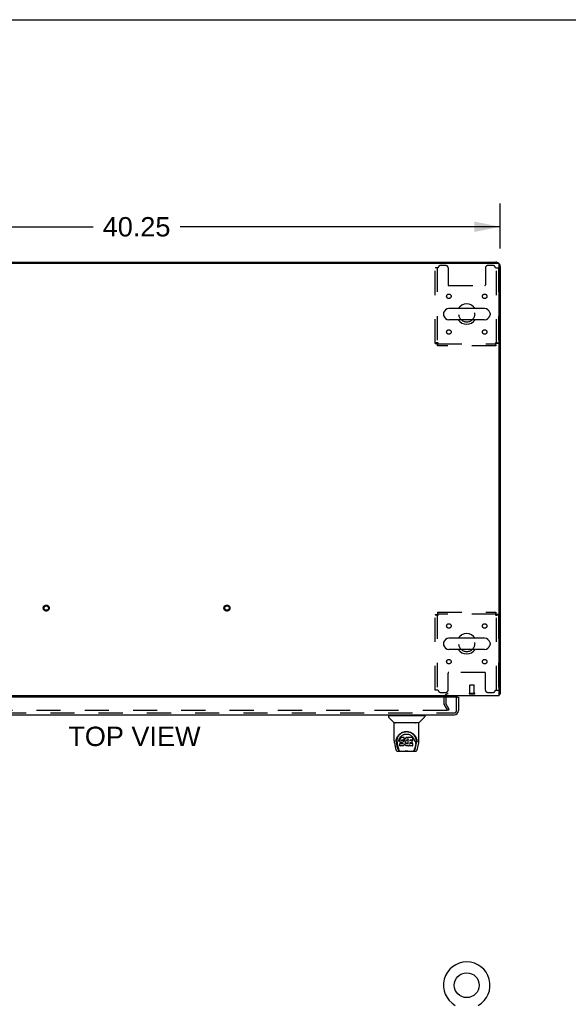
# Model space of a CAD drawing. Header units: inches. Extents: x 0 to 243, y 0 to 157.
# Tile 58 of 115: x 91 to 121, y 103 to 157. Entities that reach past the tile are written whole.
import ezdxf

# ---------------------------------------------------------------- set-up
doc = ezdxf.new("R2010")
doc.units = ezdxf.units.IN
doc.header["$LTSCALE"] = 13.357143
doc.header["$MEASUREMENT"] = 0
doc.linetypes.add('HIDDEN', pattern=[0.2, 0.1, -0.1])
doc.layers.get('0').update_dxf_attribs({"linetype": 'CONTINUOUS'})
for name, color, linetype in [('DEFAULT_2', 8, 'HIDDEN'), ('DIMENSIONS', 7, 'CONTINUOUS'), ('DOOR_ASSEMBLY', 7, 'CONTINUOUS')]:
    doc.layers.add(name, color=color, linetype=linetype)
doc.styles.get("Standard").update_dxf_attribs({"font": 'arial.ttf'})
doc.dimstyles.new('DIMSTYLE_1', dxfattribs={"dimtxt": 1.071429, "dimasz": 1.428571, "dimexe": 0.09, "dimexo": 0.07, "dimgap": 0.0375, "dimtad": 0, "dimtih": 1, "dimtoh": 1, "dimzin": 4, "dimdsep": 46, "dimtxsty": 'Standard', "dimblk": '_FILLED', "dimblk1": '_FILLED', "dimblk2": '_FILLED', "dimcen": 0.09, "dimadec": 3, "dimazin": 1, "dimtfac": 1, "dimtdec": 3, "dimtofl": 0, "dimtmove": 0, "dimatfit": 3, "dimldrblk": '_FILLED', "dimfxl": 0, "dimtolj": 1, "dimtzin": 4, "dimarcsym": 0})

# ---------------------------------------------------------------- blocks, each defined once
blk = doc.blocks.new('_FILLED')
at = {"color": 0, "linetype": 'ByBlock'}
blk.add_solid([(0, 0), (-1, 0.2), (-1, -0.2)], dxfattribs=at)
blk = doc.blocks.new('*D1')
at = {"layer": 'DIMENSIONS', "color": 2, "linetype": 'Continuous'}
for p, q in [((77.414, 144.471), (77.414, 146.965)), ((117.664, 144.471), (117.664, 146.965)), ((77.414, 145.679), (95.132, 145.679)), ((117.664, 145.679), (99.947, 145.679))]:
    blk.add_line(p, q, dxfattribs=at)
at = {"layer": 'DIMENSIONS', "color": 2, "linetype": 'Continuous', "xscale": 1.4285714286, "yscale": 1.4285714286, "zscale": 1.4285714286, "rotation": 180}
blk.add_blockref('_FILLED', (77.414, 145.679), dxfattribs=at)
at = {"layer": 'DIMENSIONS', "color": 2, "linetype": 'Continuous', "xscale": 1.4285714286, "yscale": 1.4285714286, "zscale": 1.4285714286}
blk.add_blockref('_FILLED', (117.664, 145.679), dxfattribs=at)
at = {"layer": 'DIMENSIONS', "color": 2, "linetype": 'Continuous', "insert": (97.539, 146.215), "char_height": 1.0714, "width": 3.74403, "attachment_point": 2, "line_spacing_factor": 0.9}
blk.add_mtext('40.25', dxfattribs=at)

msp = doc.modelspace()

# ---------------------------------------------------------------- linework, layer by layer
at = {"color": 7, "linetype": 'Continuous'}
for p, q in [((0, 157.143), (242.857, 157.143)), ((84.914, 143.717), (110.164, 143.717)), ((110.164, 143.717), (110.164, 143.665)), ((114.523, 140.886), (114.523, 140.799)), ((116.798, 141.148), (114.823, 141.148)), ((117.098, 140.886), (117.098, 140.799)), ((116.798, 140.536), (114.823, 140.536)), ((116.798, 122.898), (114.823, 122.898)), ((114.523, 122.636), (114.523, 122.549)), ((116.798, 122.286), (114.823, 122.286)), ((117.098, 122.636), (117.098, 122.549)), ((117.612, 119.821), (117.664, 119.821))]:
    msp.add_line(p, q, dxfattribs=at)
at = {"color": 3, "linetype": 'Continuous'}
for p, q in [((77.526, 143.665), (117.552, 143.665)), ((110.164, 143.717), (117.418, 143.717)), ((117.612, 119.717), (117.612, 143.605)), ((117.664, 143.471), (117.664, 119.821)), ((117.612, 119.717), (77.466, 119.717))]:
    msp.add_line(p, q, dxfattribs=at)
for points in [[(117.612, 119.801), (117.613, 119.802), (117.617, 119.803), (117.621, 119.804), (117.625, 119.805), (117.629, 119.805)], [(117.629, 119.805), (117.637, 119.807), (117.64, 119.808), (117.644, 119.809), (117.647, 119.809), (117.65, 119.81), (117.652, 119.811), (117.655, 119.812), (117.657, 119.813), (117.659, 119.814), (117.661, 119.815), (117.662, 119.816), (117.663, 119.817), (117.664, 119.818), (117.664, 119.82), (117.664, 119.821)]]:
    msp.add_lwpolyline(points, dxfattribs=at)
at = {"color": 7, "linetype": 'Continuous'}
msp.add_circle((115.81, 103.693), 0.688, dxfattribs=at)
at = {"color": 3, "linetype": 'Continuous'}
for centre, radius, start, end in [((117.418, 143.471), 0.246, 50.5726, 90), ((117.552, 143.605), 0.06, 0, 90), ((117.418, 143.471), 0.246, 0, 39.4274), ((114.786, 119.575), 0.142, 90, 153.5334)]:
    msp.add_arc(centre, radius, start, end, dxfattribs=at)
at = {"color": 7, "linetype": 'Continuous'}
for centre, radius, start, end in [((115.81, 140.842), 0.562, 32.9567, 147.0433), ((114.667, 140.886), 0.144, 164.3697, 180), ((114.667, 140.799), 0.144, 180, 195.6303), ((114.823, 140.842), 0.306, 90, 164.3697), ((114.823, 140.842), 0.306, 195.6303, 270), ((116.798, 140.842), 0.306, 15.6303, 90), ((116.798, 140.842), 0.306, 270, 344.3697), ((116.954, 140.886), 0.144, 0, 15.6303), ((116.954, 140.799), 0.144, 344.3697, 360), ((115.81, 140.842), 0.562, 212.956, 327.044), ((114.667, 122.636), 0.144, 164.3697, 180), ((114.823, 122.592), 0.306, 90, 164.3697), ((115.81, 122.592), 0.562, 32.9567, 147.0433), ((116.798, 122.592), 0.306, 15.6303, 90), ((116.954, 122.636), 0.144, 0, 15.6303), ((114.667, 122.549), 0.144, 180, 195.6303), ((114.823, 122.592), 0.306, 195.6303, 270), ((115.81, 122.592), 0.562, 212.956, 327.044), ((116.798, 122.592), 0.306, 270, 344.3697), ((116.954, 122.549), 0.144, 344.3697, 360), ((115.81, 103.693), 1.288, 299.5053, 240.4947)]:
    msp.add_arc(centre, radius, start, end, dxfattribs=at)
at = {"layer": 'DEFAULT_2', "color": 8, "linetype": 'HIDDEN'}
for p, q in [((114.227, 143.405), (114.06, 143.405)), ((114.06, 139.226), (114.06, 143.405)), ((114.164, 143.405), (114.164, 139.226)), ((114.654, 143.53), (114.352, 143.53)), ((114.779, 143.405), (114.779, 142.46)), ((116.842, 143.405), (116.842, 142.46)), ((117.268, 143.53), (116.967, 143.53)), ((117.393, 143.405), (117.56, 143.405)), ((117.456, 139.226), (117.456, 143.405)), ((117.56, 143.405), (117.56, 139.226)), ((114.809, 142.43), (116.812, 142.43)), ((114.06, 139.226), (114.164, 139.226)), ((114.194, 139.196), (117.426, 139.196)), ((114.194, 139.092), (114.194, 139.196)), ((117.426, 139.092), (114.194, 139.092)), ((117.426, 139.092), (117.426, 139.196)), ((117.56, 139.226), (117.456, 139.226)), ((114.194, 124.342), (117.426, 124.342)), ((114.194, 124.342), (114.194, 124.238)), ((117.426, 124.342), (117.426, 124.238)), ((114.06, 124.208), (114.164, 124.208)), ((114.06, 120.03), (114.06, 124.208)), ((114.164, 124.208), (114.164, 120.03)), ((117.426, 124.238), (114.194, 124.238)), ((117.56, 124.208), (117.456, 124.208)), ((117.456, 120.03), (117.456, 124.208)), ((117.56, 124.208), (117.56, 120.03)), ((114.779, 120.03), (114.779, 120.975)), ((116.812, 121.005), (114.809, 121.005)), ((116.842, 120.03), (116.842, 120.975)), ((114.227, 120.03), (114.06, 120.03)), ((115.978, 119.864), (115.978, 120.311)), ((115.988, 120.321), (116.216, 120.321)), ((116.226, 119.864), (116.226, 120.311)), ((117.393, 120.03), (117.56, 120.03)), ((114.352, 119.905), (114.654, 119.905)), ((114.539, 119.575), (114.539, 119.313)), ((114.643, 119.575), (114.643, 119.313)), ((115.96, 119.864), (116.244, 119.864)), ((115.96, 119.821), (116.244, 119.821)), ((116.967, 119.905), (117.268, 119.905)), ((114.708, 118.905), (80.371, 118.905)), ((114.754, 118.905), (114.558, 119.244)), ((114.844, 118.957), (114.648, 119.296)), ((114.844, 118.957), (114.754, 118.905))]:
    msp.add_line(p, q, dxfattribs=at)
for points in [[(114.227, 139.259), (114.209, 139.257), (114.19, 139.255), (114.172, 139.252), (114.155, 139.25), (114.139, 139.247), (114.123, 139.245), (114.109, 139.243), (114.097, 139.24), (114.086, 139.238), (114.077, 139.236), (114.07, 139.233), (114.065, 139.231), (114.061, 139.229), (114.06, 139.226)], [(114.227, 139.259), (114.22, 139.257), (114.213, 139.255), (114.207, 139.252), (114.2, 139.25), (114.194, 139.247), (114.188, 139.245), (114.183, 139.243), (114.178, 139.24), (114.174, 139.238), (114.171, 139.236), (114.168, 139.233), (114.166, 139.231), (114.165, 139.229), (114.164, 139.226)], [(114.194, 139.092), (114.197, 139.093), (114.199, 139.096), (114.201, 139.102), (114.204, 139.109), (114.206, 139.118), (114.209, 139.129), (114.211, 139.141), (114.213, 139.155), (114.216, 139.17), (114.218, 139.187), (114.22, 139.204), (114.223, 139.222), (114.225, 139.241), (114.227, 139.259)], [(114.194, 139.196), (114.197, 139.197), (114.199, 139.198), (114.201, 139.2), (114.204, 139.202), (114.206, 139.206), (114.209, 139.21), (114.211, 139.215), (114.213, 139.22), (114.216, 139.226), (114.218, 139.232), (114.22, 139.238), (114.223, 139.245), (114.225, 139.252), (114.227, 139.259)], [(117.456, 139.226), (117.456, 139.229), (117.455, 139.231), (117.453, 139.233), (117.45, 139.236), (117.447, 139.238), (117.443, 139.24), (117.438, 139.243), (117.433, 139.245), (117.427, 139.247), (117.421, 139.25), (117.414, 139.252), (117.407, 139.255), (117.4, 139.257), (117.393, 139.259)], [(117.393, 139.259), (117.396, 139.241), (117.398, 139.222), (117.4, 139.204), (117.403, 139.187), (117.405, 139.17), (117.408, 139.155), (117.41, 139.141), (117.412, 139.129), (117.415, 139.118), (117.417, 139.109), (117.419, 139.102), (117.422, 139.096), (117.424, 139.093), (117.426, 139.092)], [(117.56, 139.226), (117.559, 139.229), (117.556, 139.231), (117.551, 139.233), (117.544, 139.236), (117.535, 139.238), (117.524, 139.24), (117.511, 139.243), (117.497, 139.245), (117.482, 139.247), (117.466, 139.25), (117.449, 139.252), (117.431, 139.255), (117.412, 139.257), (117.393, 139.259)], [(117.393, 139.259), (117.396, 139.252), (117.398, 139.245), (117.4, 139.238), (117.403, 139.232), (117.405, 139.226), (117.408, 139.22), (117.41, 139.215), (117.412, 139.21), (117.415, 139.206), (117.417, 139.202), (117.419, 139.2), (117.422, 139.198), (117.424, 139.197), (117.426, 139.196)], [(114.227, 124.175), (114.225, 124.194), (114.223, 124.212), (114.22, 124.23), (114.218, 124.248), (114.216, 124.264), (114.213, 124.279), (114.211, 124.293), (114.209, 124.306), (114.206, 124.317), (114.204, 124.326), (114.201, 124.333), (114.199, 124.338), (114.197, 124.341), (114.194, 124.342)], [(117.426, 124.342), (117.424, 124.341), (117.422, 124.338), (117.419, 124.333), (117.417, 124.326), (117.415, 124.317), (117.412, 124.306), (117.41, 124.293), (117.408, 124.279), (117.405, 124.264), (117.403, 124.248), (117.4, 124.23), (117.398, 124.212), (117.396, 124.194), (117.393, 124.175)], [(114.06, 124.208), (114.061, 124.206), (114.065, 124.204), (114.07, 124.201), (114.077, 124.199), (114.086, 124.196), (114.097, 124.194), (114.109, 124.192), (114.123, 124.189), (114.139, 124.187), (114.155, 124.185), (114.172, 124.182), (114.19, 124.18), (114.209, 124.178), (114.227, 124.175)], [(114.164, 124.208), (114.165, 124.206), (114.166, 124.204), (114.168, 124.201), (114.171, 124.199), (114.174, 124.196), (114.178, 124.194), (114.183, 124.192), (114.188, 124.189), (114.194, 124.187), (114.2, 124.185), (114.207, 124.182), (114.213, 124.18), (114.22, 124.178), (114.227, 124.175)], [(114.227, 124.175), (114.225, 124.182), (114.223, 124.189), (114.22, 124.196), (114.218, 124.203), (114.216, 124.209), (114.213, 124.215), (114.211, 124.22), (114.209, 124.225), (114.206, 124.229), (114.204, 124.232), (114.201, 124.235), (114.199, 124.237), (114.197, 124.238), (114.194, 124.238)], [(117.426, 124.238), (117.424, 124.238), (117.422, 124.237), (117.419, 124.235), (117.417, 124.232), (117.415, 124.229), (117.412, 124.225), (117.41, 124.22), (117.408, 124.215), (117.405, 124.209), (117.403, 124.203), (117.4, 124.196), (117.398, 124.189), (117.396, 124.182), (117.393, 124.175)], [(117.393, 124.175), (117.412, 124.178), (117.431, 124.18), (117.449, 124.182), (117.466, 124.185), (117.482, 124.187), (117.497, 124.189), (117.511, 124.192), (117.524, 124.194), (117.535, 124.196), (117.544, 124.199), (117.551, 124.201), (117.556, 124.204), (117.559, 124.206), (117.56, 124.208)], [(117.393, 124.175), (117.4, 124.178), (117.407, 124.18), (117.414, 124.182), (117.421, 124.185), (117.427, 124.187), (117.433, 124.189), (117.438, 124.192), (117.443, 124.194), (117.447, 124.196), (117.45, 124.199), (117.453, 124.201), (117.455, 124.204), (117.456, 124.206), (117.456, 124.208)], [(114.728, 118.922), (114.728, 118.921), (114.728, 118.92), (114.727, 118.918), (114.727, 118.916), (114.726, 118.914), (114.725, 118.913), (114.724, 118.912), (114.722, 118.91), (114.721, 118.909), (114.719, 118.908), (114.718, 118.907), (114.716, 118.906), (114.714, 118.906), (114.712, 118.905), (114.71, 118.905), (114.708, 118.905)], [(114.726, 118.93), (114.727, 118.928), (114.727, 118.927), (114.728, 118.925), (114.728, 118.923), (114.728, 118.922)]]:
    msp.add_lwpolyline(points, dxfattribs=at)
for centre, radius in [((114.821, 141.832), 0.125), ((116.8, 141.832), 0.125), ((115.81, 140.842), 0.438), ((114.821, 139.853), 0.125), ((116.8, 139.853), 0.125), ((92.539, 124.571), 0.164), ((92.539, 124.571), 0.124), ((102.539, 124.571), 0.164), ((102.539, 124.571), 0.124), ((114.821, 123.582), 0.125), ((116.8, 123.582), 0.125), ((115.81, 122.592), 0.438), ((114.821, 121.603), 0.125), ((116.8, 121.603), 0.125)]:
    msp.add_circle(centre, radius, dxfattribs=at)
for centre, radius, start, end in [((114.352, 143.405), 0.125, 90, 180), ((114.654, 143.405), 0.125, 0, 90), ((116.967, 143.405), 0.125, 90, 180), ((117.268, 143.405), 0.125, 0, 90), ((114.809, 142.46), 0.03, 180, 270), ((116.812, 142.46), 0.03, 270, 360), ((114.809, 120.975), 0.03, 90, 180), ((116.812, 120.975), 0.03, 0, 90), ((114.352, 120.03), 0.125, 180, 270), ((114.654, 120.03), 0.125, 270, 360), ((115.988, 120.311), 0.01, 90, 180), ((116.216, 120.311), 0.01, 0, 90), ((116.967, 120.03), 0.125, 180, 270), ((117.268, 120.03), 0.125, 270, 360), ((114.786, 119.575), 0.246, 90, 180), ((114.786, 119.575), 0.142, 153.5334, 180), ((115.96, 119.843), 0.0215, 90, 270), ((116.244, 119.843), 0.0215, 270, 90), ((114.676, 119.313), 0.137, 180, 210), ((114.676, 119.313), 0.033, 180, 210)]:
    msp.add_arc(centre, radius, start, end, dxfattribs=at)
at = {"layer": 'DOOR_ASSEMBLY', "color": 3, "linetype": 'Continuous'}
for p, q in [((115.29, 119.638), (79.456, 119.638)), ((115.352, 119.638), (115.352, 118.906)), ((79.411, 118.659), (115.105, 118.659))]:
    msp.add_line(p, q, dxfattribs=at)
at = {"layer": 'DOOR_ASSEMBLY', "color": 8, "linetype": 'HIDDEN'}
for p, q in [((115.248, 118.906), (115.248, 119.638)), ((79.411, 118.763), (115.105, 118.763))]:
    msp.add_line(p, q, dxfattribs=at)
at = {"layer": 'DOOR_ASSEMBLY', "color": 7, "linetype": 'Continuous'}
for p, q in [((115.29, 119.638), (115.352, 119.638)), ((111.473, 118.612), (111.473, 118.557)), ((111.481, 118.62), (113.473, 118.62)), ((111.779, 118.235), (111.484, 118.53)), ((111.532, 118.62), (111.532, 118.659)), ((113.174, 118.235), (113.469, 118.53)), ((113.422, 118.62), (113.422, 118.659)), ((113.481, 118.612), (113.481, 118.557)), ((111.788, 117.247), (111.788, 118.21)), ((113.158, 118.218), (111.796, 118.218)), ((113.154, 118.226), (111.8, 118.226)), ((111.862, 118.226), (111.86, 118.222)), ((111.86, 118.222), (111.86, 118.222)), ((113.094, 118.222), (113.092, 118.226)), ((113.094, 118.222), (113.094, 118.222)), ((113.166, 117.247), (113.166, 118.21)), ((111.895, 117.162), (111.899, 117.22)), ((111.899, 117.22), (111.907, 117.274)), ((111.909, 117.28), (111.908, 117.226)), ((112.044, 117.502), (112.07, 117.536)), ((112.101, 117.299), (112.1, 117.275)), ((112.101, 117.24), (112.1, 117.275)), ((112.106, 117.325), (112.101, 117.299)), ((112.102, 117.265), (112.101, 117.299)), ((112.101, 117.24), (112.101, 117.24)), ((112.102, 117.215), (112.101, 117.24)), ((112.106, 117.191), (112.102, 117.215)), ((112.102, 117.215), (112.102, 117.215)), ((112.116, 117.349), (112.106, 117.325)), ((112.107, 117.29), (112.106, 117.325)), ((112.131, 117.371), (112.116, 117.349)), ((112.117, 117.314), (112.116, 117.349)), ((112.141, 117.381), (112.131, 117.371)), ((112.131, 117.335), (112.131, 117.371)), ((112.152, 117.388), (112.141, 117.381)), ((112.141, 117.344), (112.141, 117.381)), ((112.175, 117.399), (112.152, 117.388)), ((112.152, 117.352), (112.152, 117.388)), ((112.201, 117.407), (112.175, 117.399)), ((112.175, 117.362), (112.175, 117.399)), ((112.192, 117.256), (112.19, 117.243)), ((112.19, 117.243), (112.19, 117.229)), ((112.19, 117.222), (112.19, 117.241)), ((112.191, 117.217), (112.192, 117.252)), ((112.194, 117.259), (112.192, 117.256)), ((112.195, 117.249), (112.192, 117.252)), ((112.197, 117.262), (112.194, 117.259)), ((112.194, 117.213), (112.195, 117.249)), ((112.198, 117.246), (112.195, 117.249)), ((112.208, 117.265), (112.197, 117.262)), ((112.21, 117.243), (112.198, 117.246)), ((112.198, 117.209), (112.198, 117.246)), ((112.354, 117.407), (112.201, 117.407)), ((112.201, 117.37), (112.201, 117.407)), ((112.201, 117.37), (112.201, 117.369)), ((112.222, 117.266), (112.208, 117.265)), ((112.233, 117.243), (112.21, 117.243)), ((112.21, 117.206), (112.21, 117.243)), ((112.21, 117.204), (112.21, 117.206)), ((112.222, 117.267), (112.222, 117.266)), ((112.335, 117.266), (112.222, 117.266)), ((112.258, 117.242), (112.233, 117.243)), ((112.233, 117.207), (112.233, 117.243)), ((112.233, 117.205), (112.233, 117.207)), ((112.283, 117.237), (112.258, 117.242)), ((112.258, 117.205), (112.258, 117.242)), ((112.258, 117.204), (112.258, 117.205)), ((112.296, 117.231), (112.283, 117.237)), ((112.283, 117.2), (112.283, 117.237)), ((112.295, 117.194), (112.296, 117.231)), ((112.307, 117.223), (112.296, 117.231)), ((112.306, 117.187), (112.307, 117.223)), ((112.325, 117.205), (112.307, 117.223)), ((112.324, 117.169), (112.325, 117.205)), ((112.334, 117.19), (112.325, 117.205)), ((112.338, 117.232), (112.334, 117.19)), ((112.347, 117.267), (112.335, 117.266)), ((112.335, 117.266), (112.335, 117.267)), ((112.341, 117.255), (112.338, 117.232)), ((112.338, 117.198), (112.338, 117.232)), ((112.345, 117.267), (112.341, 117.255)), ((112.342, 117.22), (112.341, 117.255)), ((112.351, 117.279), (112.347, 117.267)), ((112.348, 117.243), (112.348, 117.269)), ((112.353, 117.294), (112.351, 117.28)), ((112.351, 117.28), (112.351, 117.279)), ((112.353, 117.372), (112.354, 117.407)), ((112.354, 117.318), (112.353, 117.294)), ((112.356, 117.299), (112.353, 117.291)), ((112.353, 117.294), (112.353, 117.294)), ((112.355, 117.352), (112.354, 117.407)), ((112.354, 117.318), (112.355, 117.352)), ((112.367, 117.32), (112.356, 117.299)), ((112.357, 117.264), (112.356, 117.299)), ((112.38, 117.339), (112.367, 117.32)), ((112.368, 117.285), (112.367, 117.32)), ((112.396, 117.357), (112.38, 117.339)), ((112.381, 117.304), (112.38, 117.339)), ((112.413, 117.374), (112.396, 117.357)), ((112.396, 117.321), (112.396, 117.357)), ((112.432, 117.388), (112.413, 117.374)), ((112.413, 117.337), (112.413, 117.374)), ((112.423, 117.193), (112.42, 117.168)), ((112.427, 117.205), (112.423, 117.193)), ((112.432, 117.215), (112.427, 117.204)), ((112.455, 117.398), (112.432, 117.388)), ((112.433, 117.352), (112.432, 117.388)), ((112.446, 117.237), (112.432, 117.215)), ((112.454, 117.246), (112.446, 117.237)), ((112.462, 117.252), (112.453, 117.246)), ((112.478, 117.403), (112.455, 117.398)), ((112.455, 117.361), (112.455, 117.398)), ((112.486, 117.262), (112.462, 117.252)), ((112.502, 117.406), (112.478, 117.403)), ((112.479, 117.366), (112.478, 117.403)), ((112.497, 117.265), (112.486, 117.262)), ((112.508, 117.265), (112.497, 117.265)), ((112.502, 117.406), (112.526, 117.405)), ((112.502, 117.369), (112.502, 117.406)), ((112.502, 117.367), (112.502, 117.369)), ((112.519, 117.262), (112.508, 117.265)), ((112.531, 117.257), (112.519, 117.262)), ((112.539, 117.403), (112.526, 117.405)), ((112.526, 117.368), (112.526, 117.405)), ((112.526, 117.367), (112.526, 117.368)), ((112.552, 117.399), (112.539, 117.403)), ((112.539, 117.366), (112.539, 117.403)), ((112.565, 117.305), (112.549, 117.265)), ((112.551, 117.362), (112.552, 117.399)), ((112.564, 117.391), (112.552, 117.399)), ((112.812, 117.405), (112.564, 117.405)), ((112.564, 117.356), (112.564, 117.405)), ((112.57, 117.053), (112.565, 117.305)), ((112.567, 117.31), (112.566, 117.309)), ((112.566, 117.309), (112.566, 117.308)), ((112.566, 117.308), (112.566, 117.307)), ((112.566, 117.307), (112.566, 117.307)), ((112.566, 117.307), (112.566, 117.306)), ((112.566, 117.306), (112.566, 117.306)), ((112.566, 117.306), (112.566, 117.306)), ((112.566, 117.306), (112.566, 117.306)), ((112.567, 117.313), (112.567, 117.312)), ((112.567, 117.312), (112.567, 117.31)), ((112.655, 117.266), (112.654, 117.208)), ((112.812, 117.266), (112.655, 117.266)), ((112.781, 117.242), (112.655, 117.242)), ((112.793, 117.122), (112.795, 117.229)), ((112.826, 117.28), (112.828, 117.389)), ((112.828, 117.419), (112.845, 117.395)), ((112.91, 117.207), (112.913, 117.176)), ((113.033, 117.325), (113.046, 117.274)), ((113.045, 117.28), (113.045, 117.226)), ((111.803, 117.103), (111.868, 116.798)), ((111.895, 117.163), (111.895, 117.162)), ((111.976, 116.83), (111.92, 117.107)), ((111.956, 117.173), (111.958, 117.147)), ((111.967, 117.082), (112.029, 116.779)), ((112.035, 116.722), (112.042, 116.722)), ((112.041, 117.176), (112.041, 117.176)), ((112.042, 116.722), (112.045, 116.714)), ((112.046, 116.71), (112.045, 116.714)), ((112.106, 117.191), (112.106, 117.19)), ((112.116, 117.167), (112.106, 117.19)), ((112.114, 117.074), (112.106, 117.066)), ((112.108, 116.953), (112.106, 117.066)), ((112.115, 116.946), (112.108, 116.952)), ((112.176, 117.075), (112.114, 117.074)), ((112.114, 117.038), (112.114, 117.074)), ((112.261, 116.946), (112.115, 116.946)), ((112.115, 116.946), (112.115, 116.946)), ((112.13, 117.146), (112.116, 117.167)), ((112.116, 117.167), (112.116, 117.167)), ((112.147, 117.128), (112.13, 117.146)), ((112.13, 117.146), (112.13, 117.146)), ((112.147, 117.128), (112.147, 117.127)), ((112.168, 117.114), (112.147, 117.127)), ((112.168, 117.114), (112.169, 117.114)), ((112.181, 117.109), (112.169, 117.114)), ((112.236, 117.075), (112.176, 117.075)), ((112.176, 117.038), (112.176, 117.075)), ((112.176, 117.038), (112.176, 117.036)), ((112.194, 117.107), (112.181, 117.109)), ((112.242, 117.106), (112.194, 117.107)), ((112.25, 117.076), (112.236, 117.075)), ((112.236, 117.038), (112.236, 117.075)), ((112.236, 117.038), (112.237, 117.037)), ((112.242, 117.106), (112.242, 117.107)), ((112.248, 117.106), (112.242, 117.106)), ((112.253, 117.104), (112.248, 117.106)), ((112.255, 117.078), (112.25, 117.076)), ((112.25, 117.039), (112.25, 117.076)), ((112.258, 117.101), (112.253, 117.104)), ((112.259, 117.083), (112.255, 117.078)), ((112.255, 117.042), (112.255, 117.078)), ((112.262, 117.096), (112.258, 117.101)), ((112.265, 117.09), (112.259, 117.083)), ((112.26, 117.047), (112.259, 117.083)), ((112.274, 116.947), (112.261, 116.946)), ((112.268, 117.084), (112.262, 117.096)), ((112.27, 117.071), (112.268, 117.084)), ((112.268, 117.059), (112.268, 117.084)), ((112.27, 117.064), (112.27, 117.074)), ((112.286, 116.951), (112.274, 116.947)), ((112.307, 116.966), (112.286, 116.952)), ((112.286, 116.952), (112.286, 116.951)), ((112.324, 116.983), (112.307, 116.966)), ((112.307, 116.966), (112.307, 116.966)), ((112.332, 116.993), (112.324, 116.983)), ((112.324, 116.983), (112.324, 116.983)), ((112.337, 117.004), (112.332, 116.993)), ((112.332, 116.993), (112.332, 116.993)), ((112.334, 117.154), (112.334, 117.19)), ((112.336, 117.147), (112.336, 117.148)), ((112.347, 117.027), (112.337, 117.005)), ((112.337, 117.005), (112.337, 117.004)), ((112.353, 117.051), (112.347, 117.027)), ((112.347, 117.027), (112.347, 117.027)), ((112.353, 117.062), (112.353, 117.063)), ((112.353, 117.061), (112.353, 117.062)), ((112.353, 117.062), (112.353, 117.062)), ((112.354, 117.061), (112.353, 117.061)), ((112.354, 117.051), (112.353, 117.051)), ((112.354, 117.06), (112.354, 117.061)), ((112.374, 117.023), (112.354, 117.059)), ((112.354, 117.059), (112.354, 117.051)), ((112.387, 117.005), (112.374, 117.023)), ((112.374, 117.023), (112.374, 117.023)), ((112.403, 116.988), (112.387, 117.005)), ((112.387, 117.005), (112.387, 117.005)), ((112.42, 116.973), (112.403, 116.988)), ((112.403, 116.988), (112.403, 116.988)), ((112.42, 117.168), (112.418, 117.141)), ((112.419, 117.129), (112.42, 117.164)), ((112.42, 117.164), (112.42, 117.168)), ((112.423, 117.152), (112.42, 117.164)), ((112.438, 116.959), (112.42, 116.973)), ((112.42, 116.973), (112.42, 116.973)), ((112.422, 117.117), (112.423, 117.152)), ((112.432, 117.128), (112.423, 117.152)), ((112.445, 117.105), (112.432, 117.128)), ((112.432, 117.093), (112.432, 117.128)), ((112.448, 116.953), (112.438, 116.959)), ((112.438, 116.959), (112.438, 116.959)), ((112.444, 117.07), (112.445, 117.105)), ((112.452, 117.096), (112.445, 117.105)), ((112.459, 116.95), (112.448, 116.953)), ((112.448, 116.953), (112.448, 116.953)), ((112.462, 117.088), (112.452, 117.096)), ((112.452, 117.06), (112.452, 117.096)), ((112.482, 116.944), (112.459, 116.95)), ((112.461, 117.051), (112.462, 117.088)), ((112.472, 117.081), (112.462, 117.088)), ((112.483, 117.076), (112.472, 117.081)), ((112.472, 117.044), (112.472, 117.081)), ((112.504, 116.941), (112.482, 116.944)), ((112.495, 117.074), (112.483, 117.076)), ((112.483, 117.04), (112.483, 117.076)), ((112.495, 117.074), (112.508, 117.074)), ((112.495, 117.037), (112.495, 117.074)), ((112.495, 117.036), (112.495, 117.037)), ((112.527, 116.945), (112.504, 116.941)), ((112.504, 116.942), (112.504, 116.941)), ((112.52, 117.076), (112.508, 117.074)), ((112.508, 117.037), (112.508, 117.074)), ((112.508, 117.035), (112.508, 117.037)), ((112.532, 117.079), (112.52, 117.076)), ((112.52, 117.039), (112.52, 117.076)), ((112.549, 116.951), (112.527, 116.945)), ((112.543, 117.085), (112.532, 117.079)), ((112.532, 117.043), (112.532, 117.079)), ((112.553, 117.092), (112.543, 117.085)), ((112.543, 117.048), (112.543, 117.085)), ((112.568, 116.963), (112.549, 116.951)), ((112.549, 116.951), (112.549, 116.951)), ((112.554, 117.055), (112.553, 117.092)), ((112.574, 116.963), (112.568, 116.963)), ((112.572, 117.044), (112.571, 117.045)), ((112.573, 116.954), (112.573, 116.963)), ((112.813, 116.946), (112.582, 116.946)), ((112.654, 117.11), (112.652, 117.036)), ((112.781, 117.11), (112.653, 117.11)), ((112.813, 117.071), (112.653, 117.071)), ((112.821, 116.954), (112.823, 117.06)), ((112.908, 116.71), (112.909, 116.714)), ((112.909, 116.714), (112.911, 116.722)), ((112.911, 116.722), (112.918, 116.722)), ((112.913, 117.176), (112.913, 117.176)), ((112.987, 117.079), (112.925, 116.779)), ((112.977, 116.83), (113.034, 117.107)), ((113.059, 117.162), (113.059, 117.163)), ((113.086, 116.798), (113.151, 117.103)), ((111.992, 116.644), (112.962, 116.644)), ((112.206, 116.644), (112.23, 116.644)), ((112.254, 116.644), (112.253, 116.645)), ((112.699, 116.644), (112.701, 116.645))]:
    msp.add_line(p, q, dxfattribs=at)
for points in [[(111.859, 118.221), (111.858, 118.22), (111.858, 118.219), (111.858, 118.219), (111.857, 118.218), (111.858, 118.218)], [(111.86, 118.222), (111.859, 118.221), (111.859, 118.221)], [(111.907, 117.274), (111.92, 117.325), (111.937, 117.373), (111.957, 117.418), (111.98, 117.459), (112.006, 117.497), (112.034, 117.533), (112.065, 117.566), (112.098, 117.597), (112.134, 117.626), (112.173, 117.652), (112.214, 117.675), (112.257, 117.694), (112.3, 117.71), (112.344, 117.722), (112.389, 117.731), (112.433, 117.736), (112.477, 117.737), (112.521, 117.736), (112.565, 117.731), (112.61, 117.722), (112.654, 117.71), (112.697, 117.694), (112.74, 117.675), (112.781, 117.652), (112.819, 117.626), (112.855, 117.597), (112.889, 117.566), (112.92, 117.533), (112.948, 117.497), (112.973, 117.459), (112.996, 117.418), (113.017, 117.373), (113.033, 117.325)], [(113.095, 118.221), (113.095, 118.221), (113.094, 118.222)], [(113.096, 118.218), (113.096, 118.218), (113.096, 118.219), (113.096, 118.219), (113.095, 118.22), (113.095, 118.221)], [(111.788, 117.247), (111.789, 117.214), (111.792, 117.174), (111.797, 117.134), (111.803, 117.103)], [(111.908, 117.226), (111.909, 117.191), (111.913, 117.147), (111.92, 117.107)], [(111.956, 117.173), (111.955, 117.197), (111.956, 117.244), (111.961, 117.29), (111.971, 117.337), (111.984, 117.382), (112.001, 117.424), (112.021, 117.464), (112.044, 117.502)], [(112.041, 117.176), (112.043, 117.207), (112.049, 117.244)], [(112.049, 117.244), (112.057, 117.278), (112.067, 117.311), (112.08, 117.34)], [(112.07, 117.536), (112.096, 117.567), (112.125, 117.595)], [(112.08, 117.34), (112.093, 117.368), (112.109, 117.394)], [(112.101, 117.24), (112.101, 117.24), (112.101, 117.24), (112.101, 117.239), (112.102, 117.239), (112.102, 117.239), (112.103, 117.239)], [(112.102, 117.265), (112.102, 117.264), (112.102, 117.264), (112.103, 117.264), (112.103, 117.264), (112.103, 117.264), (112.104, 117.264)], [(112.102, 117.215), (112.102, 117.215), (112.102, 117.215), (112.102, 117.215), (112.103, 117.214), (112.103, 117.214), (112.104, 117.214)], [(112.107, 117.289), (112.107, 117.289), (112.107, 117.289), (112.108, 117.289), (112.108, 117.288), (112.108, 117.288), (112.109, 117.288)], [(112.109, 117.394), (112.126, 117.419), (112.144, 117.442), (112.163, 117.464), (112.184, 117.484), (112.207, 117.503), (112.231, 117.521), (112.256, 117.537), (112.282, 117.551), (112.309, 117.563), (112.337, 117.574), (112.365, 117.582), (112.393, 117.589), (112.421, 117.593), (112.449, 117.596), (112.477, 117.597), (112.504, 117.596), (112.532, 117.593), (112.56, 117.589), (112.588, 117.582), (112.616, 117.574), (112.644, 117.563), (112.672, 117.551), (112.698, 117.537), (112.723, 117.521), (112.747, 117.503), (112.769, 117.484), (112.79, 117.464), (112.81, 117.442), (112.828, 117.419)], [(112.117, 117.314), (112.117, 117.313), (112.117, 117.313), (112.117, 117.313), (112.118, 117.313), (112.118, 117.312), (112.118, 117.312)], [(112.125, 117.595), (112.154, 117.62), (112.185, 117.642), (112.216, 117.662)], [(112.131, 117.335), (112.132, 117.335), (112.132, 117.334), (112.132, 117.334), (112.132, 117.334), (112.133, 117.334), (112.133, 117.334)], [(112.141, 117.344), (112.141, 117.344), (112.142, 117.344), (112.142, 117.344), (112.142, 117.343), (112.142, 117.343), (112.142, 117.343)], [(112.152, 117.352), (112.152, 117.351), (112.152, 117.351), (112.153, 117.351), (112.153, 117.351), (112.153, 117.351), (112.153, 117.35)], [(112.175, 117.362), (112.175, 117.362), (112.175, 117.362), (112.176, 117.361), (112.176, 117.361), (112.176, 117.361), (112.176, 117.361)], [(112.188, 117.241), (112.189, 117.241), (112.189, 117.242), (112.19, 117.242), (112.19, 117.242), (112.19, 117.242), (112.19, 117.243)], [(112.188, 117.227), (112.188, 117.227), (112.188, 117.227), (112.189, 117.228), (112.189, 117.228), (112.189, 117.228), (112.19, 117.229)], [(112.188, 117.221), (112.188, 117.221), (112.189, 117.221), (112.189, 117.221), (112.19, 117.221), (112.19, 117.222), (112.19, 117.222)], [(112.19, 117.255), (112.191, 117.255), (112.191, 117.255), (112.192, 117.255), (112.192, 117.255), (112.192, 117.256)], [(112.19, 117.215), (112.19, 117.216), (112.19, 117.216), (112.191, 117.216), (112.191, 117.216), (112.191, 117.216), (112.191, 117.217)], [(112.193, 117.259), (112.193, 117.259), (112.194, 117.259), (112.194, 117.259), (112.194, 117.259)], [(112.193, 117.211), (112.193, 117.211), (112.193, 117.211), (112.194, 117.212), (112.194, 117.212), (112.194, 117.212), (112.194, 117.212)], [(112.196, 117.262), (112.196, 117.262), (112.197, 117.262), (112.197, 117.262), (112.197, 117.262)], [(112.197, 117.208), (112.197, 117.208), (112.197, 117.208), (112.198, 117.208), (112.198, 117.209), (112.198, 117.209), (112.198, 117.209)], [(112.208, 117.266), (112.208, 117.265), (112.208, 117.265), (112.208, 117.265)], [(112.216, 117.662), (112.248, 117.679), (112.28, 117.693), (112.313, 117.705)], [(112.282, 117.198), (112.282, 117.199), (112.282, 117.199), (112.283, 117.199), (112.283, 117.199), (112.283, 117.2), (112.283, 117.2)], [(112.294, 117.193), (112.294, 117.193), (112.295, 117.193), (112.295, 117.194), (112.295, 117.194), (112.295, 117.194), (112.295, 117.194)], [(112.313, 117.705), (112.345, 117.715), (112.378, 117.722), (112.411, 117.727), (112.443, 117.73), (112.476, 117.731), (112.508, 117.731), (112.541, 117.728), (112.573, 117.722), (112.606, 117.715)], [(112.34, 117.196), (112.34, 117.197), (112.339, 117.197), (112.339, 117.197), (112.338, 117.197), (112.338, 117.197), (112.338, 117.198)], [(112.344, 117.219), (112.344, 117.219), (112.343, 117.219), (112.343, 117.219), (112.342, 117.22), (112.342, 117.22), (112.342, 117.22)], [(112.347, 117.267), (112.347, 117.267), (112.346, 117.267), (112.346, 117.267), (112.346, 117.268)], [(112.347, 117.267), (112.347, 117.267), (112.347, 117.267), (112.347, 117.267)], [(112.35, 117.241), (112.349, 117.241), (112.349, 117.241), (112.349, 117.242), (112.348, 117.242), (112.348, 117.242), (112.348, 117.243)], [(112.351, 117.279), (112.351, 117.279), (112.351, 117.279), (112.35, 117.279), (112.35, 117.279), (112.349, 117.279)], [(112.353, 117.37), (112.352, 117.37), (112.352, 117.37), (112.352, 117.37), (112.352, 117.369), (112.351, 117.369), (112.351, 117.369)], [(112.353, 117.294), (112.353, 117.293), (112.353, 117.293), (112.352, 117.293), (112.352, 117.293), (112.351, 117.292), (112.351, 117.292)], [(112.354, 117.318), (112.354, 117.318), (112.354, 117.317), (112.354, 117.317), (112.353, 117.317), (112.353, 117.317), (112.352, 117.317)], [(112.358, 117.263), (112.358, 117.263), (112.358, 117.263), (112.357, 117.263), (112.357, 117.264), (112.357, 117.264), (112.357, 117.264)], [(112.369, 117.283), (112.369, 117.283), (112.369, 117.284), (112.368, 117.284), (112.368, 117.284), (112.368, 117.284), (112.368, 117.285)], [(112.382, 117.302), (112.382, 117.302), (112.382, 117.303), (112.382, 117.303), (112.381, 117.303), (112.381, 117.303), (112.381, 117.304)], [(112.397, 117.32), (112.397, 117.32), (112.397, 117.32), (112.397, 117.32), (112.396, 117.321), (112.396, 117.321), (112.396, 117.321)], [(112.414, 117.336), (112.414, 117.336), (112.414, 117.336), (112.414, 117.337), (112.413, 117.337), (112.413, 117.337), (112.413, 117.337)], [(112.423, 117.193), (112.423, 117.193), (112.423, 117.193), (112.422, 117.192), (112.422, 117.192), (112.421, 117.192)], [(112.427, 117.204), (112.427, 117.204), (112.426, 117.204), (112.426, 117.204), (112.425, 117.204), (112.425, 117.204)], [(112.432, 117.215), (112.432, 117.215), (112.432, 117.215), (112.431, 117.215), (112.431, 117.215)], [(112.434, 117.35), (112.433, 117.35), (112.433, 117.351), (112.433, 117.351), (112.433, 117.351), (112.433, 117.351), (112.433, 117.352)], [(112.446, 117.237), (112.446, 117.237), (112.446, 117.237), (112.445, 117.237), (112.445, 117.237), (112.445, 117.237)], [(112.453, 117.246), (112.453, 117.246), (112.453, 117.246), (112.453, 117.246), (112.452, 117.246)], [(112.456, 117.36), (112.455, 117.36), (112.455, 117.36), (112.455, 117.36), (112.455, 117.361), (112.455, 117.361), (112.455, 117.361)], [(112.462, 117.252), (112.462, 117.252), (112.462, 117.252), (112.461, 117.253)], [(112.479, 117.365), (112.479, 117.365), (112.479, 117.365), (112.479, 117.366), (112.479, 117.366), (112.479, 117.366), (112.479, 117.366)], [(112.486, 117.262), (112.486, 117.262), (112.485, 117.262), (112.485, 117.263)], [(112.497, 117.265), (112.497, 117.265), (112.497, 117.265), (112.496, 117.265)], [(112.508, 117.265), (112.508, 117.265), (112.508, 117.265), (112.508, 117.265)], [(112.519, 117.262), (112.519, 117.262), (112.52, 117.262), (112.52, 117.262)], [(112.531, 117.257), (112.531, 117.257), (112.533, 117.257), (112.535, 117.256), (112.537, 117.256), (112.54, 117.257), (112.542, 117.257), (112.544, 117.258), (112.545, 117.26), (112.547, 117.261), (112.548, 117.263), (112.549, 117.265), (112.549, 117.265)], [(112.532, 117.258), (112.531, 117.258), (112.531, 117.257), (112.531, 117.257)], [(112.538, 117.365), (112.538, 117.365), (112.538, 117.365), (112.538, 117.366), (112.539, 117.366), (112.539, 117.366), (112.539, 117.366)], [(112.551, 117.361), (112.551, 117.361), (112.551, 117.361), (112.551, 117.362), (112.551, 117.362), (112.551, 117.362), (112.551, 117.362)], [(112.566, 117.367), (112.566, 117.367), (112.566, 117.367), (112.565, 117.367), (112.565, 117.368), (112.565, 117.368), (112.565, 117.368)], [(112.566, 117.351), (112.566, 117.351), (112.566, 117.352), (112.566, 117.352), (112.565, 117.353), (112.565, 117.353), (112.565, 117.354)], [(112.566, 117.306), (112.566, 117.305), (112.565, 117.305)], [(112.565, 117.305), (112.565, 117.305), (112.565, 117.305), (112.565, 117.305)], [(112.606, 117.715), (112.638, 117.706), (112.67, 117.694), (112.702, 117.68)], [(112.652, 117.204), (112.652, 117.204), (112.653, 117.205), (112.653, 117.205), (112.653, 117.205), (112.653, 117.205), (112.653, 117.206)], [(112.653, 117.267), (112.653, 117.266), (112.654, 117.266), (112.654, 117.266), (112.654, 117.266), (112.654, 117.266), (112.655, 117.266)], [(112.702, 117.68), (112.734, 117.664), (112.765, 117.645), (112.796, 117.623), (112.826, 117.598), (112.854, 117.57), (112.882, 117.539), (112.907, 117.505), (112.93, 117.468), (112.951, 117.427), (112.969, 117.384), (112.983, 117.339), (112.992, 117.293), (112.998, 117.245)], [(112.812, 117.266), (112.813, 117.266), (112.816, 117.266), (112.818, 117.267), (112.82, 117.268), (112.822, 117.27), (112.823, 117.271), (112.825, 117.273), (112.826, 117.276), (112.826, 117.278), (112.826, 117.28)], [(112.845, 117.395), (112.86, 117.368), (112.874, 117.341)], [(112.874, 117.341), (112.886, 117.311), (112.897, 117.278), (112.905, 117.244), (112.91, 117.207)], [(112.998, 117.245), (112.999, 117.198), (112.998, 117.173)], [(113.034, 117.107), (113.041, 117.147), (113.045, 117.191), (113.045, 117.226)], [(113.046, 117.274), (113.055, 117.22), (113.059, 117.162)], [(113.151, 117.103), (113.156, 117.133), (113.162, 117.173), (113.165, 117.213), (113.166, 117.247)], [(111.868, 116.798), (111.871, 116.785), (111.876, 116.766), (111.881, 116.75), (111.886, 116.735), (111.892, 116.721), (111.898, 116.709), (111.904, 116.697), (111.911, 116.687), (111.919, 116.677), (111.929, 116.668), (111.939, 116.66), (111.95, 116.654), (111.962, 116.649), (111.975, 116.645)], [(111.958, 117.147), (111.96, 117.127), (111.963, 117.103), (111.967, 117.083)], [(111.976, 116.83), (111.98, 116.813), (111.985, 116.795), (111.99, 116.779), (111.995, 116.764), (112.001, 116.751), (112.008, 116.74), (112.015, 116.732), (112.022, 116.726), (112.029, 116.723), (112.035, 116.722)], [(112.029, 116.779), (112.031, 116.769), (112.033, 116.756), (112.036, 116.744), (112.039, 116.733), (112.042, 116.722)], [(112.082, 116.692), (112.077, 116.691), (112.072, 116.692), (112.067, 116.693), (112.063, 116.695), (112.059, 116.697), (112.055, 116.699), (112.051, 116.702), (112.049, 116.706), (112.046, 116.71), (112.046, 116.71)], [(112.046, 116.71), (112.052, 116.699), (112.058, 116.687), (112.065, 116.677), (112.072, 116.669), (112.079, 116.661), (112.087, 116.655), (112.095, 116.65), (112.105, 116.646), (112.114, 116.644), (112.121, 116.644)], [(112.106, 117.19), (112.107, 117.19), (112.107, 117.19), (112.107, 117.19), (112.108, 117.19), (112.108, 117.19)], [(112.107, 117.03), (112.107, 117.03), (112.107, 117.03), (112.108, 117.03), (112.108, 117.029), (112.108, 117.029), (112.109, 117.029)], [(112.108, 116.953), (112.108, 116.953), (112.108, 116.952)], [(112.108, 116.952), (112.109, 116.952), (112.109, 116.952), (112.109, 116.952), (112.11, 116.952)], [(112.114, 117.037), (112.115, 117.037), (112.115, 117.037), (112.115, 117.036), (112.115, 117.036), (112.115, 117.036), (112.115, 117.036)], [(112.115, 116.946), (112.116, 116.946), (112.116, 116.946), (112.116, 116.946), (112.116, 116.946), (112.116, 116.946), (112.116, 116.946)], [(112.116, 117.167), (112.116, 117.167), (112.116, 117.166), (112.117, 117.166), (112.117, 117.166)], [(112.13, 117.146), (112.13, 117.146), (112.13, 117.145), (112.13, 117.145), (112.131, 117.145), (112.131, 117.146)], [(112.147, 117.127), (112.147, 117.127), (112.148, 117.127), (112.148, 117.127), (112.149, 117.128)], [(112.169, 117.114), (112.169, 117.114), (112.169, 117.114), (112.169, 117.114)], [(112.181, 117.109), (112.181, 117.109), (112.181, 117.109), (112.182, 117.11)], [(112.194, 117.107), (112.194, 117.107), (112.194, 117.107), (112.194, 117.108)], [(112.23, 116.644), (112.259, 116.646), (112.288, 116.648), (112.319, 116.651), (112.35, 116.654), (112.381, 116.656), (112.412, 116.658), (112.445, 116.659), (112.477, 116.66), (112.509, 116.659), (112.541, 116.658), (112.573, 116.656), (112.604, 116.654), (112.635, 116.651), (112.665, 116.648), (112.695, 116.646)], [(112.248, 117.106), (112.248, 117.106), (112.248, 117.106), (112.249, 117.106)], [(112.25, 117.039), (112.25, 117.039), (112.25, 117.039), (112.251, 117.038), (112.251, 117.038), (112.251, 117.038), (112.251, 117.038)], [(112.251, 116.646), (112.275, 116.648), (112.301, 116.65), (112.329, 116.653), (112.357, 116.656), (112.386, 116.658), (112.416, 116.66), (112.446, 116.661), (112.477, 116.661), (112.507, 116.661), (112.537, 116.66), (112.567, 116.658), (112.597, 116.656), (112.625, 116.653), (112.652, 116.65), (112.678, 116.648)], [(112.253, 117.104), (112.254, 117.104), (112.254, 117.104), (112.254, 117.104)], [(112.255, 117.042), (112.255, 117.042), (112.255, 117.041), (112.256, 117.041), (112.256, 117.041), (112.256, 117.041), (112.256, 117.041)], [(112.258, 117.101), (112.258, 117.101), (112.258, 117.101), (112.259, 117.101), (112.259, 117.101)], [(112.26, 117.047), (112.26, 117.047), (112.26, 117.046), (112.26, 117.046), (112.26, 117.046), (112.261, 117.046), (112.261, 117.045)], [(112.261, 116.946), (112.261, 116.946), (112.261, 116.946), (112.261, 116.946), (112.261, 116.946), (112.261, 116.946), (112.261, 116.946)], [(112.262, 117.096), (112.262, 117.096), (112.263, 117.096), (112.263, 117.096), (112.264, 117.096)], [(112.268, 117.084), (112.268, 117.084), (112.268, 117.084), (112.269, 117.083), (112.269, 117.083), (112.27, 117.083)], [(112.268, 117.058), (112.268, 117.058), (112.268, 117.058), (112.269, 117.057), (112.269, 117.057), (112.269, 117.057), (112.27, 117.057)], [(112.27, 117.071), (112.27, 117.07), (112.271, 117.07), (112.271, 117.07), (112.271, 117.07), (112.272, 117.069), (112.272, 117.069)], [(112.27, 117.064), (112.27, 117.064), (112.27, 117.064), (112.271, 117.063), (112.271, 117.063), (112.271, 117.063), (112.272, 117.063)], [(112.274, 116.947), (112.274, 116.947), (112.274, 116.947), (112.273, 116.948)], [(112.286, 116.951), (112.286, 116.951), (112.285, 116.952), (112.285, 116.952)], [(112.305, 117.185), (112.305, 117.186), (112.305, 117.186), (112.306, 117.186), (112.306, 117.186), (112.306, 117.186), (112.306, 117.187)], [(112.307, 116.966), (112.306, 116.966), (112.306, 116.965), (112.306, 116.966), (112.305, 116.966)], [(112.323, 117.168), (112.323, 117.168), (112.323, 117.168), (112.324, 117.168), (112.324, 117.168), (112.324, 117.169), (112.324, 117.169)], [(112.324, 116.983), (112.324, 116.983), (112.324, 116.983), (112.324, 116.983), (112.323, 116.983), (112.323, 116.983)], [(112.332, 116.993), (112.331, 116.993), (112.331, 116.993), (112.331, 116.993), (112.33, 116.993)], [(112.336, 117.148), (112.335, 117.15), (112.335, 117.151), (112.335, 117.152), (112.334, 117.153)], [(112.337, 117.004), (112.337, 117.004), (112.337, 117.004), (112.336, 117.004), (112.336, 117.004)], [(112.347, 117.027), (112.347, 117.027), (112.346, 117.027), (112.346, 117.027), (112.345, 117.026), (112.345, 117.026)], [(112.353, 117.051), (112.353, 117.051), (112.353, 117.051), (112.353, 117.05), (112.353, 117.05), (112.352, 117.05), (112.352, 117.05)], [(112.353, 117.063), (112.353, 117.064), (112.353, 117.064)], [(112.354, 117.059), (112.354, 117.06), (112.354, 117.06), (112.354, 117.06), (112.354, 117.06), (112.354, 117.06), (112.354, 117.06), (112.354, 117.06)], [(112.354, 117.059), (112.354, 117.059), (112.354, 117.059), (112.354, 117.059), (112.354, 117.059)], [(112.374, 117.023), (112.374, 117.023), (112.375, 117.023), (112.375, 117.023), (112.376, 117.023)], [(112.387, 117.005), (112.388, 117.004), (112.388, 117.004), (112.388, 117.004), (112.389, 117.004), (112.389, 117.004)], [(112.403, 116.988), (112.403, 116.988), (112.403, 116.987), (112.404, 116.988), (112.404, 116.988)], [(112.418, 117.141), (112.418, 117.141), (112.418, 117.141), (112.418, 117.14), (112.417, 117.14), (112.417, 117.14), (112.417, 117.14)], [(112.42, 117.168), (112.42, 117.167), (112.419, 117.167), (112.419, 117.167), (112.419, 117.167), (112.418, 117.166), (112.418, 117.166)], [(112.419, 117.129), (112.419, 117.129), (112.419, 117.128), (112.419, 117.128), (112.418, 117.128), (112.418, 117.128), (112.418, 117.128)], [(112.422, 117.117), (112.422, 117.116), (112.422, 117.116), (112.421, 117.116), (112.421, 117.116), (112.421, 117.115), (112.42, 117.115)], [(112.42, 116.973), (112.42, 116.972), (112.42, 116.972), (112.421, 116.973), (112.421, 116.973)], [(112.432, 117.092), (112.431, 117.092), (112.431, 117.092), (112.431, 117.092), (112.431, 117.091), (112.43, 117.091), (112.43, 117.091)], [(112.438, 116.959), (112.438, 116.959), (112.438, 116.959), (112.439, 116.959), (112.439, 116.959)], [(112.442, 117.068), (112.443, 117.068), (112.443, 117.069), (112.443, 117.069), (112.444, 117.069), (112.444, 117.069), (112.444, 117.07)], [(112.448, 116.953), (112.449, 116.953), (112.449, 116.953), (112.449, 116.954)], [(112.451, 117.059), (112.451, 117.059), (112.451, 117.059), (112.451, 117.059), (112.452, 117.059), (112.452, 117.06), (112.452, 117.06)], [(112.459, 116.95), (112.459, 116.95), (112.46, 116.95), (112.46, 116.95)], [(112.46, 117.05), (112.46, 117.05), (112.461, 117.05), (112.461, 117.051), (112.461, 117.051), (112.461, 117.051), (112.461, 117.051)], [(112.471, 117.043), (112.471, 117.043), (112.471, 117.043), (112.471, 117.044), (112.471, 117.044), (112.472, 117.044), (112.472, 117.044)], [(112.482, 117.038), (112.483, 117.038), (112.483, 117.039), (112.483, 117.039), (112.483, 117.039), (112.483, 117.039), (112.483, 117.04)], [(112.482, 116.944), (112.482, 116.944), (112.482, 116.944), (112.482, 116.945)], [(112.52, 117.037), (112.52, 117.038), (112.52, 117.038), (112.52, 117.038), (112.52, 117.038), (112.52, 117.038), (112.52, 117.039)], [(112.527, 116.945), (112.527, 116.945), (112.527, 116.945), (112.527, 116.945)], [(112.533, 117.041), (112.533, 117.042), (112.532, 117.042), (112.532, 117.042), (112.532, 117.042), (112.532, 117.042), (112.532, 117.043)], [(112.544, 117.047), (112.544, 117.047), (112.544, 117.047), (112.544, 117.047), (112.544, 117.048), (112.543, 117.048), (112.543, 117.048)], [(112.549, 116.952), (112.549, 116.952), (112.549, 116.951), (112.549, 116.951)], [(112.569, 117.089), (112.568, 117.09), (112.568, 117.091), (112.567, 117.091), (112.566, 117.092), (112.565, 117.092), (112.565, 117.093), (112.564, 117.093), (112.563, 117.093), (112.562, 117.094), (112.561, 117.094), (112.561, 117.094), (112.56, 117.094)], [(112.567, 116.963), (112.568, 116.963), (112.568, 116.963), (112.568, 116.963), (112.568, 116.963), (112.568, 116.963), (112.568, 116.963)], [(112.571, 117.045), (112.571, 117.048), (112.57, 117.049), (112.57, 117.051)], [(112.573, 116.954), (112.574, 116.952), (112.574, 116.95), (112.575, 116.949), (112.576, 116.947), (112.578, 116.947), (112.579, 116.946), (112.581, 116.946), (112.582, 116.946)], [(112.575, 116.963), (112.575, 116.963), (112.575, 116.963), (112.574, 116.963), (112.574, 116.963), (112.574, 116.963), (112.574, 116.963)], [(112.65, 117.033), (112.651, 117.033), (112.651, 117.033), (112.651, 117.033), (112.651, 117.034), (112.652, 117.034), (112.652, 117.034)], [(112.652, 117.111), (112.652, 117.111), (112.652, 117.111), (112.652, 117.11), (112.653, 117.11), (112.653, 117.11), (112.653, 117.11)], [(112.678, 116.648), (112.703, 116.646), (112.726, 116.644), (112.747, 116.644)], [(112.781, 117.11), (112.783, 117.11), (112.785, 117.111), (112.786, 117.111), (112.788, 117.112), (112.789, 117.113), (112.79, 117.115), (112.791, 117.116), (112.792, 117.118), (112.793, 117.12), (112.793, 117.122)], [(112.813, 116.946), (112.814, 116.946), (112.816, 116.946), (112.817, 116.947), (112.818, 116.948), (112.82, 116.949), (112.821, 116.95), (112.821, 116.952), (112.821, 116.954)], [(112.832, 116.644), (112.84, 116.644), (112.849, 116.646), (112.859, 116.65), (112.867, 116.655), (112.875, 116.662), (112.882, 116.669), (112.889, 116.678), (112.896, 116.688), (112.902, 116.699), (112.908, 116.71)], [(112.871, 116.692), (112.877, 116.691), (112.882, 116.692), (112.886, 116.693), (112.891, 116.695), (112.895, 116.697), (112.899, 116.699), (112.902, 116.702), (112.905, 116.706), (112.907, 116.71), (112.908, 116.71)], [(112.911, 116.722), (112.915, 116.733), (112.917, 116.745), (112.92, 116.757), (112.923, 116.769), (112.925, 116.779)], [(112.918, 116.722), (112.924, 116.723), (112.932, 116.726), (112.939, 116.732), (112.946, 116.74), (112.952, 116.751), (112.958, 116.764), (112.964, 116.779), (112.969, 116.795), (112.974, 116.813), (112.977, 116.83)], [(112.978, 116.645), (112.991, 116.648), (113.003, 116.653), (113.014, 116.66), (113.025, 116.668), (113.034, 116.677), (113.042, 116.686), (113.049, 116.697), (113.056, 116.708), (113.062, 116.721), (113.068, 116.734), (113.073, 116.749), (113.078, 116.766), (113.083, 116.785), (113.086, 116.798)], [(112.987, 117.08), (112.987, 117.083), (112.988, 117.086), (112.988, 117.089), (112.989, 117.091), (112.989, 117.094), (112.99, 117.097), (112.99, 117.1), (112.991, 117.103), (112.991, 117.106), (112.992, 117.11), (112.992, 117.113), (112.993, 117.117), (112.993, 117.12), (112.994, 117.124), (112.994, 117.127), (112.994, 117.131), (112.995, 117.135), (112.995, 117.138), (112.995, 117.142), (112.996, 117.146), (112.998, 117.173)], [(111.975, 116.645), (111.989, 116.644), (111.992, 116.644)], [(112.206, 116.644), (112.228, 116.644), (112.251, 116.646)], [(112.695, 116.646), (112.723, 116.644), (112.747, 116.644)], [(112.962, 116.644), (112.964, 116.644), (112.978, 116.645)]]:
    msp.add_lwpolyline(points, dxfattribs=at)
at = {"layer": 'DOOR_ASSEMBLY', "color": 3, "linetype": 'Continuous'}
for centre, radius, start, end in [((115.29, 119.618), 0.02, 0, 90), ((115.105, 118.906), 0.246, 270, 360)]:
    msp.add_arc(centre, radius, start, end, dxfattribs=at)
at = {"layer": 'DOOR_ASSEMBLY', "color": 8, "linetype": 'HIDDEN'}
msp.add_arc((115.105, 118.906), 0.142, 270, 360, dxfattribs=at)
at = {"layer": 'DOOR_ASSEMBLY', "color": 7, "linetype": 'Continuous'}
for centre, radius, start, end in [((111.481, 118.612), 0.00787, 90, 180), ((111.512, 118.557), 0.0394, 180, 225), ((113.441, 118.557), 0.0394, 315, 360), ((113.473, 118.612), 0.00787, 0, 90), ((111.8, 118.256), 0.0295, 225, 270), ((111.796, 118.21), 0.00787, 90, 180), ((111.97, 118.238), 0.0197, 270, 323.006), ((112.984, 118.238), 0.0197, 216.994, 270), ((113.154, 118.256), 0.0295, 270, 315), ((113.158, 118.21), 0.00787, 0, 90)]:
    msp.add_arc(centre, radius, start, end, dxfattribs=at)
for centre, major_axis, ratio, start_param, end_param in [((112.111, 117.301), (0.004, 0.0113), 0.082603, -3.358849, -3.237788), ((112.122, 117.322), (0.00493, 0.00872), 0.139701, -3.375731, -3.231538), ((112.138, 117.343), (0.00667, 0.00805), 0.161626, -3.329134, -3.201937), ((112.187, 117.231), (-0.00245, 0.00904), 0.086305, -3.009796, -2.851612), ((112.188, 117.223), (-0.00334, 0.00617), 0.202659, -3.013778, -2.795609), ((112.189, 117.218), (-0.0051, 0.00558), 0.236803, -3.069215, -2.893885), ((112.193, 117.213), (0.00537, -0.00361), 0.301523, 0.056707, 0.196496), ((112.351, 117.372), (-0.00006, 0.00283), 0.69468, -2.388692, -1.626091), ((112.566, 117.37), (-0.00005, 0.00283), 0.694711, -4.711973, -3.921462), ((112.566, 117.354), (-0.00119, 0.00309), 0.517372, 0.955426, 1.594301), ((112.652, 117.208), (0.00005, 0.00283), 0.694711, -2.361723, -1.571213), ((112.781, 117.229), (0, 0.0133), 0.999848, -1.588252, 0), ((112.812, 117.389), (0, 0.0161), 0.999848, -1.588252, 0), ((112.109, 117.033), (0.00133, 0.0034), 0.413699, -3.931587, -3.404362), ((112.117, 117.039), (0.00243, 0.00249), 0.565489, -3.661377, -3.398136), ((112.261, 117.047), (0.00623, 0.00529), 0.230667, 2.952001, 3.091843), ((112.272, 117.065), (0.00377, 0.00659), 0.191545, -3.454301, -3.256285), ((112.272, 117.072), (0.00243, 0.00802), 0.107328, -3.463611, -3.284363), ((112.318, 117.177), (-0.00628, 0.00793), 0.164287, -3.076154, -2.942496), ((112.336, 117.151), (-0.00129, 0.00383), 0.306196, 0.760017, 1.08509), ((112.437, 117.079), (-0.00646, 0.00915), 0.140046, -3.074302, -2.951316), ((112.56, 117.083), (0, 0.0108), 0.999848, 0, 0.641022), ((112.572, 117.049), (-0.00163, 0.00422), 0.284259, 0.65996, 1.068541), ((112.65, 117.036), (0.00005, 0.00283), 0.694711, -2.361723, -1.571213), ((112.813, 117.06), (0, 0.0104), 0.999848, -1.588252, 0)]:
    msp.add_ellipse(centre, major_axis=major_axis, ratio=ratio, start_param=start_param, end_param=end_param, dxfattribs=at)

# ---------------------------------------------------------------- texts
at = {"layer": 'DIMENSIONS', "color": 2, "linetype": 'Continuous', "insert": (97.42, 118.005), "char_height": 1.0714, "width": 7.30085, "attachment_point": 2, "line_spacing_factor": 0.9}
msp.add_mtext('TOP VIEW', dxfattribs=at)

# ---------------------------------------------------------------- dimensions: what is measured, and where the dimension line sits
at = {"layer": 'DIMENSIONS', "color": 2, "linetype": 'Continuous'}
dim = msp.add_linear_dim(base=(77.414, 145.679), p1=(117.664, 147.035), p2=(77.414, 147.035), angle=180, dimstyle='DIMSTYLE_1', dxfattribs=at)
dim.commit()
dim.dimension.update_dxf_attribs({"geometry": '*D1', "text_midpoint": (97.515, 145.673), "dimtype": 160})

doc.saveas('drawing.dxf')
